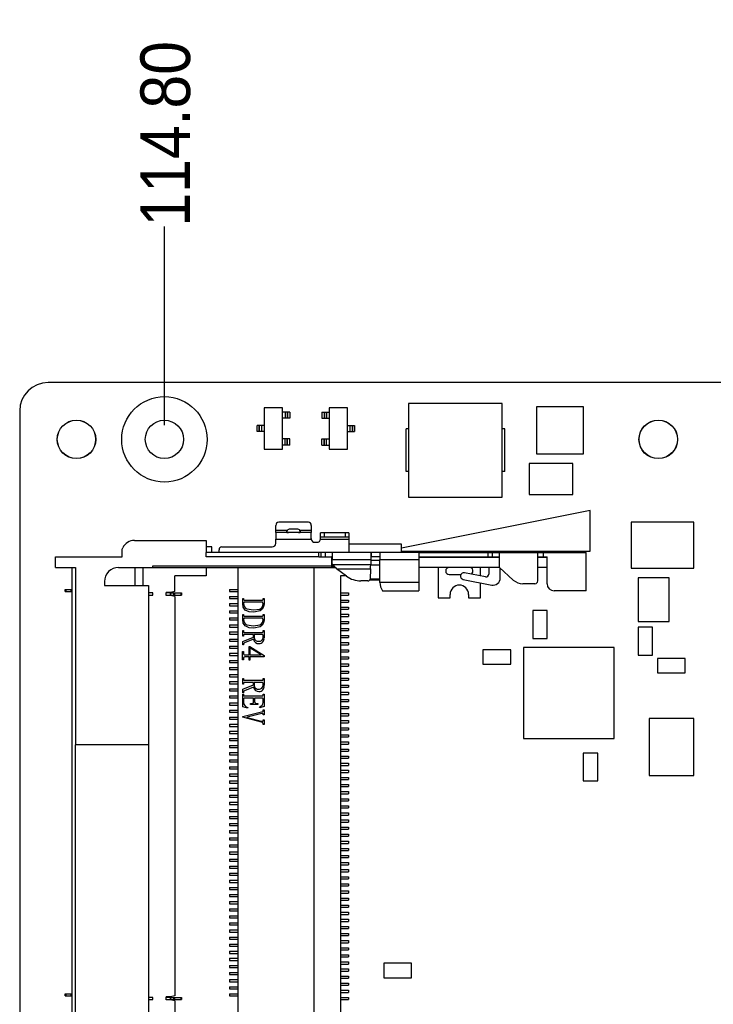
# Model space of a CAD drawing. Extents: x 25 to 408, y 76 to 219.
# Tile 2 of 21: x 25 to 74, y 150 to 219. Entities that reach past the tile are written whole.
import ezdxf

# ---------------------------------------------------------------- set-up
doc = ezdxf.new("R2010")
doc.units = 0
doc.layers.add('尺寸線', color=2, linetype='CONTINUOUS')
doc.layers.add('粗實線', color=7, linetype='CONTINUOUS')
doc.styles.add('SLDTEXTSTYLE0', font='GOTHIC.TTF', dxfattribs={"width": 0.913})
doc.dimstyles.new('SLDDIMSTYLE2', dxfattribs={"dimtxt": 3.5, "dimasz": 3.556, "dimexe": 0, "dimexo": 0.0625, "dimgap": 0.875, "dimtad": 0, "dimtih": 1, "dimtoh": 1, "dimrnd": 1e-09, "dimzin": 4, "dimtxsty": 'SLDTEXTSTYLE0', "dimblk1": 'NONE', "dimblk2": 'NONE', "dimsah": 1, "dimcen": 0.09, "dimazin": 3, "dimtfac": 1, "dimtofl": 0, "dimtmove": 0, "dimatfit": 3, "dimtolj": 1, "dimtzin": 12})

# ---------------------------------------------------------------- blocks, each defined once
blk = doc.blocks.new('_D_3')
at = {"layer": '尺寸線'}
blk.add_line((34.933, 190.426), (34.933, 204.426), dxfattribs=at)
at = {"layer": '尺寸線', "insert": (33.24, 204.426), "char_height": 3.5, "attachment_point": 1, "rotation": 90, "style": 'SLDTEXTSTYLE0'}
blk.add_mtext('114.80', dxfattribs=at)
blk = doc.blocks.new('_NONE')

msp = doc.modelspace()

# ---------------------------------------------------------------- linework, layer by layer
at = {"layer": '粗實線'}
for p, q in [((147.733, 193.426), (26.733, 193.426)), ((41.959, 191.638), (41.959, 188.738)), ((43.259, 191.638), (41.959, 191.638)), ((43.259, 188.738), (43.259, 191.638)), ((46.531, 191.638), (46.531, 188.738)), ((47.831, 191.638), (46.531, 191.638)), ((47.831, 188.738), (47.831, 191.638)), ((58.736, 191.964), (52.136, 191.964)), ((52.136, 191.964), (52.136, 185.364)), ((58.736, 185.364), (58.736, 191.964)), ((61.152, 191.711), (61.152, 188.411)), ((64.452, 191.711), (61.152, 191.711)), ((64.452, 188.411), (64.452, 191.711)), ((24.733, 191.426), (24.733, 100.426)), ((43.429, 191.353), (43.259, 191.353)), ((43.429, 190.923), (43.259, 190.923)), ((43.429, 191.353), (43.429, 190.923)), ((43.579, 191.353), (43.429, 191.353)), ((43.579, 190.923), (43.429, 190.923)), ((43.579, 191.353), (43.579, 190.923)), ((43.609, 191.353), (43.579, 191.353)), ((43.609, 190.923), (43.579, 190.923)), ((43.609, 191.353), (43.609, 190.923)), ((43.759, 191.353), (43.609, 191.353)), ((43.759, 190.923), (43.609, 190.923)), ((43.759, 191.353), (43.759, 190.923)), ((46.031, 191.353), (46.031, 190.923)), ((46.031, 191.353), (46.181, 191.353)), ((46.031, 190.923), (46.181, 190.923)), ((46.181, 191.353), (46.181, 190.923)), ((46.181, 191.353), (46.211, 191.353)), ((46.181, 190.923), (46.211, 190.923)), ((46.211, 191.353), (46.211, 190.923)), ((46.211, 191.353), (46.361, 191.353)), ((46.211, 190.923), (46.361, 190.923)), ((46.361, 191.353), (46.361, 190.923)), ((46.361, 191.353), (46.531, 191.353)), ((46.361, 190.923), (46.531, 190.923)), ((41.459, 189.973), (41.459, 190.403)), ((41.609, 190.403), (41.459, 190.403)), ((41.609, 189.973), (41.609, 190.403)), ((41.639, 190.403), (41.609, 190.403)), ((41.639, 189.973), (41.639, 190.403)), ((41.789, 190.403), (41.639, 190.403)), ((41.789, 189.973), (41.789, 190.403)), ((41.959, 190.403), (41.789, 190.403)), ((47.831, 190.403), (48.001, 190.403)), ((48.001, 190.403), (48.001, 189.973)), ((48.001, 190.403), (48.151, 190.403)), ((48.151, 190.403), (48.151, 189.973)), ((48.151, 190.403), (48.181, 190.403)), ((48.181, 190.403), (48.181, 189.973)), ((48.181, 190.403), (48.331, 190.403)), ((48.331, 190.403), (48.331, 189.973)), ((51.961, 187.164), (51.961, 190.164)), ((52.136, 190.164), (51.961, 190.164)), ((58.911, 190.164), (58.736, 190.164)), ((58.911, 187.164), (58.911, 190.164)), ((41.609, 189.973), (41.459, 189.973)), ((41.639, 189.973), (41.609, 189.973)), ((41.789, 189.973), (41.639, 189.973)), ((41.959, 189.973), (41.789, 189.973)), ((43.429, 189.453), (43.259, 189.453)), ((43.429, 189.023), (43.429, 189.453)), ((43.579, 189.453), (43.429, 189.453)), ((43.579, 189.023), (43.579, 189.453)), ((43.609, 189.453), (43.579, 189.453)), ((43.609, 189.023), (43.609, 189.453)), ((43.759, 189.453), (43.609, 189.453)), ((43.759, 189.023), (43.759, 189.453)), ((46.031, 189.023), (46.031, 189.453)), ((46.031, 189.453), (46.181, 189.453)), ((46.181, 189.023), (46.181, 189.453)), ((46.181, 189.453), (46.211, 189.453)), ((46.211, 189.023), (46.211, 189.453)), ((46.211, 189.453), (46.361, 189.453)), ((46.361, 189.023), (46.361, 189.453)), ((46.361, 189.453), (46.531, 189.453)), ((47.831, 189.973), (48.001, 189.973)), ((48.001, 189.973), (48.151, 189.973)), ((48.151, 189.973), (48.181, 189.973)), ((48.181, 189.973), (48.331, 189.973)), ((43.429, 189.023), (43.259, 189.023)), ((43.579, 189.023), (43.429, 189.023)), ((43.609, 189.023), (43.579, 189.023)), ((43.759, 189.023), (43.609, 189.023)), ((46.031, 189.023), (46.181, 189.023)), ((46.181, 189.023), (46.211, 189.023)), ((46.211, 189.023), (46.361, 189.023)), ((46.361, 189.023), (46.531, 189.023)), ((41.959, 188.738), (43.259, 188.738)), ((46.531, 188.738), (47.831, 188.738)), ((61.152, 188.411), (64.452, 188.411)), ((63.704, 187.724), (60.63, 187.724)), ((60.63, 187.724), (60.63, 185.54)), ((63.704, 185.54), (63.704, 187.724)), ((52.136, 187.164), (51.961, 187.164)), ((58.911, 187.164), (58.736, 187.164)), ((52.136, 185.364), (58.736, 185.364)), ((60.63, 185.54), (63.704, 185.54)), ((64.944, 184.402), (51.644, 181.768)), ((64.944, 181.552), (64.944, 184.402)), ((42.78, 183.002), (42.78, 183.356)), ((45.073, 183.602), (42.986, 183.602)), ((45.28, 183.356), (45.28, 183.002)), ((67.825, 183.594), (67.825, 180.338)), ((72.25, 183.594), (67.825, 183.594)), ((72.25, 180.338), (72.25, 183.594)), ((43.577, 183.002), (42.78, 183.002)), ((42.78, 182.852), (42.78, 183.002)), ((45.28, 182.852), (42.78, 182.852)), ((42.78, 182.852), (42.78, 182.402)), ((43.53, 182.932), (43.53, 182.892)), ((44.28, 183.106), (43.78, 183.106)), ((45.28, 183.002), (44.482, 183.002)), ((44.53, 182.892), (44.53, 182.932)), ((45.28, 183.002), (45.28, 182.852)), ((45.28, 182.435), (45.28, 182.852)), ((45.93, 182.551), (45.93, 182.851)), ((46.18, 182.851), (45.93, 182.851)), ((45.93, 182.551), (46.18, 182.551)), ((45.93, 182.413), (45.93, 182.551)), ((46.18, 182.851), (46.18, 182.551)), ((47.68, 182.851), (46.18, 182.851)), ((46.18, 182.551), (47.68, 182.551)), ((47.68, 182.851), (47.68, 182.551)), ((47.93, 182.851), (47.68, 182.851)), ((47.68, 182.551), (47.93, 182.551)), ((47.93, 182.851), (47.93, 182.551)), ((47.93, 182.551), (47.93, 182.401)), ((32.816, 182.302), (37.88, 182.302)), ((37.88, 182.302), (37.88, 181.452)), ((38.28, 181.847), (37.88, 181.847)), ((38.28, 181.447), (38.28, 181.847)), ((38.98, 181.847), (42.53, 181.847)), ((42.78, 182.097), (42.78, 182.402)), ((42.78, 182.402), (45.28, 182.402)), ((45.53, 182.174), (45.68, 182.174)), ((45.928, 182.401), (47.93, 182.401)), ((47.93, 182.401), (47.93, 181.452)), ((51.644, 182.052), (47.93, 182.052)), ((51.644, 181.452), (51.644, 182.052)), ((27.255, 180.402), (27.255, 181.152)), ((27.255, 181.152), (31.962, 181.152)), ((31.962, 181.684), (31.991, 181.788)), ((31.962, 181.152), (31.962, 181.684)), ((37.88, 181.152), (37.88, 181.452)), ((45.812, 181.452), (37.88, 181.452)), ((45.812, 181.152), (37.88, 181.152)), ((38.78, 181.452), (38.78, 181.647)), ((45.812, 181.152), (45.812, 181.452)), ((45.977, 181.452), (45.812, 181.452)), ((45.812, 181.152), (46.705, 181.152)), ((45.977, 181.152), (45.977, 181.452)), ((46.289, 181.452), (45.977, 181.452)), ((46.289, 181.152), (46.289, 181.452)), ((46.755, 181.452), (46.289, 181.452)), ((46.705, 181.152), (46.705, 180.502)), ((46.755, 181.152), (46.705, 181.152)), ((46.755, 181.452), (46.755, 180.952)), ((49.502, 181.452), (46.755, 181.452)), ((49.502, 181.452), (49.502, 181.152)), ((49.505, 181.452), (49.502, 181.452)), ((49.502, 181.152), (49.505, 181.152)), ((49.505, 181.152), (49.505, 181.452)), ((50.11, 181.452), (49.505, 181.452)), ((49.514, 181.152), (49.505, 181.152)), ((50.095, 181.152), (49.514, 181.152)), ((50.105, 181.152), (50.095, 181.152)), ((50.11, 181.452), (50.105, 181.446)), ((50.105, 181.446), (50.105, 180.952)), ((52.855, 181.452), (50.11, 181.452)), ((51.644, 181.552), (64.944, 181.552)), ((52.855, 181.452), (52.855, 180.952)), ((52.855, 181.452), (57.744, 181.452)), ((52.855, 181.152), (57.744, 181.152)), ((52.855, 181.135), (58.544, 181.135)), ((57.744, 181.152), (57.744, 181.452)), ((57.744, 181.452), (58.048, 181.452)), ((57.744, 181.152), (58.048, 181.152)), ((57.794, 181.152), (57.794, 181.135)), ((58.048, 181.152), (58.048, 181.452)), ((58.048, 181.452), (58.544, 181.452)), ((58.048, 181.152), (58.544, 181.152)), ((58.544, 181.452), (61.244, 181.452)), ((58.544, 180.402), (58.544, 181.452)), ((61.244, 179.452), (61.244, 181.452)), ((61.244, 181.452), (61.644, 181.452)), ((61.244, 181.152), (61.644, 181.152)), ((61.244, 181.135), (61.894, 181.135)), ((61.644, 181.452), (64.644, 181.452)), ((61.644, 181.152), (61.644, 181.452)), ((61.644, 181.152), (61.894, 181.152)), ((61.894, 179.252), (61.894, 181.152)), ((64.644, 178.752), (64.644, 181.452)), ((46.705, 180.502), (34.097, 180.502)), ((34.097, 180.502), (34.097, 180.402)), ((46.705, 180.902), (46.755, 180.902)), ((46.834, 180.572), (46.705, 180.572)), ((46.705, 180.502), (46.705, 180.402)), ((46.705, 180.483), (46.903, 180.483)), ((46.755, 180.649), (46.755, 180.952)), ((46.755, 180.952), (49.481, 180.952)), ((46.822, 180.587), (46.755, 180.649)), ((49.466, 180.587), (46.822, 180.587)), ((49.481, 180.952), (49.466, 180.587)), ((50.105, 180.572), (49.466, 180.572)), ((49.479, 180.902), (50.105, 180.902)), ((50.105, 179.349), (50.105, 180.952)), ((50.105, 180.952), (52.855, 180.952)), ((52.855, 180.952), (52.855, 179.349)), ((27.255, 180.402), (28.655, 180.402)), ((28.405, 180.402), (28.405, 110.402)), ((28.655, 180.402), (28.655, 167.902)), ((31.705, 180.402), (34.097, 180.402)), ((32.855, 180.402), (32.855, 179.122)), ((33.425, 179.122), (33.425, 180.402)), ((34.097, 180.402), (46.705, 180.402)), ((35.655, 178.702), (35.655, 179.802)), ((37.88, 179.802), (35.655, 179.802)), ((37.88, 180.402), (37.88, 179.802)), ((38.944, 180.402), (40.094, 180.402)), ((38.944, 180.402), (38.944, 180.402)), ((40.094, 180.402), (40.094, 110.402)), ((45.494, 180.402), (46.968, 180.402)), ((45.494, 148.922), (45.494, 180.402)), ((46.705, 180.402), (46.968, 180.402)), ((47.064, 180.293), (49.457, 180.293)), ((47.762, 179.778), (47.064, 180.293)), ((47.73, 179.802), (47.344, 179.802)), ((47.344, 179.802), (47.344, 148.922)), ((49.457, 180.293), (49.422, 179.578)), ((58.544, 180.402), (52.855, 180.402)), ((54.214, 180.402), (54.214, 178.252)), ((55.001, 179.902), (55.825, 179.902)), ((57.555, 179.741), (56.086, 180.027)), ((57.214, 179.807), (57.214, 180.402)), ((57.794, 180.402), (57.794, 179.937)), ((59.519, 179.513), (58.544, 180.402)), ((58.594, 179.652), (58.594, 180.356)), ((61.894, 180.402), (61.244, 180.402)), ((67.825, 180.338), (72.25, 180.338)), ((30.705, 179.402), (30.705, 179.122)), ((30.705, 179.122), (33.805, 179.122)), ((33.805, 179.122), (33.805, 167.902)), ((49.273, 179.461), (48.773, 179.461)), ((49.403, 179.522), (50.105, 179.522)), ((49.424, 179.603), (50.105, 179.603)), ((52.855, 179.349), (50.105, 179.349)), ((52.855, 179.349), (52.855, 178.749)), ((55.994, 179.551), (57.998, 179.161)), ((57.214, 178.252), (57.214, 179.314)), ((61.044, 179.252), (60.192, 179.252)), ((68.314, 179.66), (68.314, 176.586)), ((70.498, 179.66), (68.314, 179.66)), ((70.498, 176.586), (70.498, 179.66)), ((27.93, 178.702), (27.93, 178.852)), ((27.93, 178.852), (27.98, 178.852)), ((27.93, 178.702), (27.98, 178.702)), ((27.98, 178.852), (27.98, 178.702)), ((27.98, 178.852), (28.346, 178.852)), ((27.98, 178.702), (28.346, 178.702)), ((28.346, 178.852), (28.346, 178.702)), ((28.346, 178.852), (28.405, 178.852)), ((28.346, 178.702), (28.405, 178.702)), ((34.106, 178.602), (33.805, 178.602)), ((33.805, 178.452), (34.106, 178.452)), ((34.106, 178.452), (34.106, 178.602)), ((35.355, 178.627), (35.045, 178.627)), ((35.045, 178.427), (35.045, 178.627)), ((35.355, 178.602), (35.045, 178.602)), ((35.045, 178.452), (35.355, 178.452)), ((35.355, 178.427), (35.045, 178.427)), ((35.655, 178.702), (35.355, 178.627)), ((35.355, 178.452), (35.355, 178.602)), ((35.355, 178.602), (35.365, 178.602)), ((35.355, 178.452), (35.365, 178.452)), ((35.655, 178.352), (35.355, 178.427)), ((35.365, 178.602), (35.365, 178.452)), ((35.365, 178.602), (35.598, 178.602)), ((35.365, 178.452), (35.598, 178.452)), ((35.598, 178.452), (35.598, 178.602)), ((35.598, 178.602), (35.637, 178.602)), ((35.598, 178.452), (35.637, 178.452)), ((35.637, 178.602), (35.637, 178.452)), ((35.637, 178.602), (36.08, 178.602)), ((35.637, 178.452), (36.08, 178.452)), ((35.655, 178.352), (35.655, 150.202)), ((36.08, 178.602), (36.08, 178.452)), ((36.08, 178.602), (36.13, 178.602)), ((36.08, 178.452), (36.13, 178.452)), ((36.13, 178.602), (36.13, 178.452)), ((39.514, 178.852), (39.514, 178.702)), ((39.514, 178.852), (40.094, 178.852)), ((39.514, 178.702), (40.094, 178.702)), ((39.514, 178.352), (39.514, 178.202)), ((39.514, 178.352), (40.094, 178.352)), ((47.344, 178.602), (47.914, 178.602)), ((47.344, 178.452), (47.914, 178.452)), ((47.914, 178.602), (47.914, 178.452)), ((50.305, 178.749), (52.855, 178.749)), ((55.064, 178.252), (55.064, 178.505)), ((56.364, 178.505), (56.364, 178.252)), ((64.644, 178.752), (62.394, 178.752)), ((39.514, 178.202), (40.094, 178.202)), ((39.514, 177.852), (39.514, 177.702)), ((39.514, 177.852), (40.094, 177.852)), ((39.514, 177.702), (40.094, 177.702)), ((40.449, 178.216), (40.511, 178.216)), ((40.449, 177.847), (40.449, 178.216)), ((40.511, 178.216), (40.511, 178.162)), ((40.58, 178.091), (41.817, 178.091)), ((41.817, 177.946), (40.58, 177.946)), ((41.886, 178.216), (41.949, 178.216)), ((41.886, 178.166), (41.886, 178.216)), ((41.949, 178.216), (41.949, 177.827)), ((47.344, 178.102), (47.914, 178.102)), ((47.344, 177.952), (47.914, 177.952)), ((47.914, 178.102), (47.914, 177.952)), ((54.214, 178.252), (55.064, 178.252)), ((56.364, 178.252), (57.214, 178.252)), ((39.514, 177.352), (39.514, 177.202)), ((39.514, 177.352), (40.094, 177.352)), ((39.514, 177.202), (40.094, 177.202)), ((40.449, 177.091), (40.511, 177.091)), ((40.449, 176.722), (40.449, 177.091)), ((40.511, 177.091), (40.511, 177.037)), ((40.58, 176.966), (41.817, 176.966)), ((41.886, 177.091), (41.949, 177.091)), ((41.886, 177.041), (41.886, 177.091)), ((41.949, 177.091), (41.949, 176.702)), ((47.344, 177.602), (47.914, 177.602)), ((47.344, 177.452), (47.914, 177.452)), ((47.344, 177.102), (47.914, 177.102)), ((47.344, 176.952), (47.914, 176.952)), ((47.914, 177.602), (47.914, 177.452)), ((47.914, 177.102), (47.914, 176.952)), ((60.894, 177.356), (60.894, 175.4)), ((61.91, 177.356), (60.894, 177.356)), ((61.91, 175.4), (61.91, 177.356)), ((39.514, 176.852), (39.514, 176.702)), ((39.514, 176.852), (40.094, 176.852)), ((39.514, 176.702), (40.094, 176.702)), ((39.514, 176.352), (39.514, 176.202)), ((39.514, 176.352), (40.094, 176.352)), ((41.817, 176.821), (40.58, 176.821)), ((47.344, 176.602), (47.914, 176.602)), ((47.344, 176.452), (47.914, 176.452)), ((47.914, 176.602), (47.914, 176.452)), ((68.314, 176.586), (70.498, 176.586)), ((39.514, 176.202), (40.094, 176.202)), ((39.514, 175.852), (39.514, 175.702)), ((39.514, 175.852), (40.094, 175.852)), ((39.514, 175.702), (40.094, 175.702)), ((40.449, 175.946), (40.511, 175.946)), ((40.449, 175.55), (40.449, 175.946)), ((40.511, 175.946), (40.511, 175.896)), ((40.511, 175.6), (40.511, 175.55)), ((40.58, 175.821), (41.817, 175.821)), ((41.199, 175.675), (40.58, 175.675)), ((41.199, 175.493), (41.199, 175.675)), ((41.261, 175.675), (41.261, 175.49)), ((41.818, 175.675), (41.261, 175.675)), ((41.886, 175.946), (41.949, 175.946)), ((41.886, 175.896), (41.886, 175.946)), ((41.886, 175.507), (41.886, 175.599)), ((41.949, 175.946), (41.949, 175.448)), ((47.344, 176.102), (47.914, 176.102)), ((47.344, 175.952), (47.914, 175.952)), ((47.344, 175.602), (47.914, 175.602)), ((47.914, 176.102), (47.914, 175.952)), ((47.914, 175.602), (47.914, 175.452)), ((69.33, 176.18), (68.314, 176.18)), ((68.314, 176.18), (68.314, 174.224)), ((69.33, 174.224), (69.33, 176.18)), ((39.514, 175.352), (39.514, 175.202)), ((39.514, 175.352), (40.094, 175.352)), ((39.514, 175.202), (40.094, 175.202)), ((40.511, 175.55), (40.449, 175.55)), ((40.449, 175.186), (41.199, 175.493)), ((40.449, 174.946), (40.449, 175.186)), ((40.511, 174.946), (40.449, 174.946)), ((40.511, 174.998), (40.511, 174.946)), ((41.209, 175.345), (40.571, 175.085)), ((47.344, 175.452), (47.914, 175.452)), ((47.344, 175.102), (47.914, 175.102)), ((47.344, 174.952), (47.914, 174.952)), ((47.914, 175.102), (47.914, 174.952)), ((60.894, 175.4), (61.91, 175.4)), ((39.514, 174.852), (39.514, 174.702)), ((39.514, 174.852), (40.094, 174.852)), ((39.514, 174.702), (40.094, 174.702)), ((39.514, 174.352), (39.514, 174.202)), ((39.514, 174.352), (40.094, 174.352)), ((39.514, 174.202), (40.094, 174.202)), ((40.442, 174.465), (40.495, 174.465)), ((40.442, 173.884), (40.442, 174.465)), ((40.495, 174.465), (40.495, 174.368)), ((40.609, 174.236), (40.899, 174.236)), ((40.899, 174.825), (40.943, 174.825)), ((40.899, 174.236), (40.899, 174.825)), ((40.943, 174.825), (41.963, 174.183)), ((40.952, 174.746), (40.952, 174.236)), ((41.743, 174.245), (40.952, 174.746)), ((40.952, 174.236), (41.743, 174.236)), ((41.743, 174.236), (41.743, 174.245)), ((41.963, 174.183), (41.963, 174.095)), ((47.344, 174.602), (47.914, 174.602)), ((47.344, 174.452), (47.914, 174.452)), ((47.914, 174.602), (47.914, 174.452)), ((59.335, 174.592), (57.379, 174.592)), ((57.379, 174.592), (57.379, 173.576)), ((59.335, 173.576), (59.335, 174.592)), ((60.235, 174.75), (60.235, 168.353)), ((66.632, 174.75), (60.235, 174.75)), ((66.632, 168.353), (66.632, 174.75)), ((68.314, 174.224), (69.33, 174.224)), ((39.514, 173.852), (39.514, 173.702)), ((39.514, 173.852), (40.094, 173.852)), ((39.514, 173.702), (40.094, 173.702)), ((40.495, 173.884), (40.442, 173.884)), ((40.495, 173.964), (40.495, 173.884)), ((40.899, 174.095), (40.609, 174.095)), ((40.899, 173.858), (40.899, 174.095)), ((40.952, 173.858), (40.899, 173.858)), ((40.952, 174.095), (40.952, 173.858)), ((41.963, 174.095), (40.952, 174.095)), ((47.344, 174.102), (47.914, 174.102)), ((47.344, 173.952), (47.914, 173.952)), ((47.344, 173.602), (47.914, 173.602)), ((47.914, 174.102), (47.914, 173.952)), ((47.914, 173.602), (47.914, 173.452)), ((57.379, 173.576), (59.335, 173.576)), ((71.628, 173.983), (69.673, 173.983)), ((69.673, 173.983), (69.673, 172.967)), ((71.628, 172.967), (71.628, 173.983)), ((39.514, 173.352), (39.514, 173.202)), ((39.514, 173.352), (40.094, 173.352)), ((39.514, 173.202), (40.094, 173.202)), ((39.514, 172.852), (39.514, 172.702)), ((39.514, 172.852), (40.094, 172.852)), ((47.344, 173.452), (47.914, 173.452)), ((47.344, 173.102), (47.914, 173.102)), ((47.344, 172.952), (47.914, 172.952)), ((47.914, 173.102), (47.914, 172.952)), ((69.673, 172.967), (71.628, 172.967)), ((39.514, 172.702), (40.094, 172.702)), ((39.514, 172.352), (39.514, 172.202)), ((39.514, 172.352), (40.094, 172.352)), ((39.514, 172.202), (40.094, 172.202)), ((40.449, 172.571), (40.511, 172.571)), ((40.449, 172.175), (40.449, 172.571)), ((40.511, 172.175), (40.449, 172.175)), ((40.449, 171.811), (41.199, 172.118)), ((40.511, 172.571), (40.511, 172.521)), ((40.511, 172.225), (40.511, 172.175)), ((40.58, 172.446), (41.817, 172.446)), ((41.199, 172.3), (40.58, 172.3)), ((41.199, 172.118), (41.199, 172.3)), ((41.261, 172.3), (41.261, 172.115)), ((41.818, 172.3), (41.261, 172.3)), ((41.886, 172.571), (41.949, 172.571)), ((41.886, 172.521), (41.886, 172.571)), ((41.886, 172.132), (41.886, 172.224)), ((41.949, 172.571), (41.949, 172.073)), ((47.344, 172.602), (47.914, 172.602)), ((47.344, 172.452), (47.914, 172.452)), ((47.344, 172.102), (47.914, 172.102)), ((47.914, 172.602), (47.914, 172.452)), ((47.914, 172.102), (47.914, 171.952)), ((39.514, 171.852), (39.514, 171.702)), ((39.514, 171.852), (40.094, 171.852)), ((39.514, 171.702), (40.094, 171.702)), ((40.449, 171.571), (40.449, 171.811)), ((40.511, 171.571), (40.449, 171.571)), ((40.449, 171.466), (40.511, 171.466)), ((40.449, 170.583), (40.449, 171.466)), ((40.511, 171.623), (40.511, 171.571)), ((40.511, 171.466), (40.511, 171.416)), ((41.209, 171.97), (40.571, 171.71)), ((41.886, 171.466), (41.949, 171.466)), ((41.886, 171.422), (41.886, 171.466)), ((41.949, 171.466), (41.949, 170.605)), ((47.344, 171.952), (47.914, 171.952)), ((47.344, 171.602), (47.914, 171.602)), ((47.344, 171.452), (47.914, 171.452)), ((47.914, 171.602), (47.914, 171.452)), ((39.514, 171.352), (39.514, 171.202)), ((39.514, 171.352), (40.094, 171.352)), ((39.514, 171.202), (40.094, 171.202)), ((39.514, 170.852), (39.514, 170.702)), ((39.514, 170.852), (40.094, 170.852)), ((40.511, 171.118), (40.511, 170.893)), ((41.219, 171.196), (40.579, 171.196)), ((40.58, 171.341), (41.817, 171.341)), ((40.99, 170.8), (41.024, 170.8)), ((40.99, 170.737), (40.99, 170.8)), ((41.511, 170.737), (40.99, 170.737)), ((41.219, 170.956), (41.219, 171.196)), ((41.282, 171.196), (41.282, 170.956)), ((41.817, 171.196), (41.282, 171.196)), ((41.458, 170.8), (41.511, 170.8)), ((41.511, 170.8), (41.511, 170.737)), ((41.886, 170.874), (41.886, 171.117)), ((47.344, 171.102), (47.914, 171.102)), ((47.344, 170.952), (47.914, 170.952)), ((47.914, 171.102), (47.914, 170.952)), ((39.514, 170.702), (40.094, 170.702)), ((39.514, 170.352), (39.514, 170.202)), ((39.514, 170.352), (40.094, 170.352)), ((39.514, 170.202), (40.094, 170.202)), ((40.785, 170.487), (40.449, 170.583)), ((40.449, 169.904), (41.764, 170.223)), ((41.79, 170.101), (40.757, 169.85)), ((40.803, 170.531), (40.785, 170.487)), ((41.653, 170.508), (41.636, 170.552)), ((41.949, 170.605), (41.653, 170.508)), ((41.886, 170.362), (41.949, 170.362)), ((41.886, 170.319), (41.886, 170.362)), ((41.886, 170.004), (41.886, 170.039)), ((41.949, 170.362), (41.949, 170.004)), ((47.344, 170.602), (47.914, 170.602)), ((47.344, 170.452), (47.914, 170.452)), ((47.344, 170.102), (47.914, 170.102)), ((47.914, 170.602), (47.914, 170.452)), ((47.914, 170.102), (47.914, 169.952)), ((39.514, 169.852), (39.514, 169.702)), ((39.514, 169.852), (40.094, 169.852)), ((39.514, 169.702), (40.094, 169.702)), ((39.514, 169.352), (39.514, 169.202)), ((39.514, 169.352), (40.094, 169.352)), ((40.449, 169.841), (40.449, 169.904)), ((41.764, 169.49), (40.449, 169.841)), ((40.757, 169.85), (40.757, 169.832)), ((40.757, 169.832), (41.764, 169.555)), ((41.949, 170.004), (41.886, 170.004)), ((41.886, 169.652), (41.949, 169.652)), ((41.886, 169.625), (41.886, 169.652)), ((41.886, 169.341), (41.886, 169.376)), ((41.949, 169.341), (41.886, 169.341)), ((41.949, 169.652), (41.949, 169.341)), ((47.344, 169.952), (47.914, 169.952)), ((47.344, 169.602), (47.914, 169.602)), ((47.344, 169.452), (47.914, 169.452)), ((47.914, 169.602), (47.914, 169.452)), ((72.248, 169.744), (69.098, 169.744)), ((69.098, 169.744), (69.098, 165.74)), ((72.248, 165.74), (72.248, 169.744)), ((39.514, 169.202), (40.094, 169.202)), ((39.514, 168.852), (39.514, 168.702)), ((39.514, 168.852), (40.094, 168.852)), ((39.514, 168.702), (40.094, 168.702)), ((47.344, 169.102), (47.914, 169.102)), ((47.344, 168.952), (47.914, 168.952)), ((47.914, 169.102), (47.914, 168.952)), ((39.514, 168.352), (39.514, 168.202)), ((39.514, 168.352), (40.094, 168.352)), ((39.514, 168.202), (40.094, 168.202)), ((47.344, 168.602), (47.914, 168.602)), ((47.344, 168.452), (47.914, 168.452)), ((47.344, 168.102), (47.914, 168.102)), ((47.344, 167.952), (47.914, 167.952)), ((47.914, 168.602), (47.914, 168.452)), ((47.914, 168.102), (47.914, 167.952)), ((60.235, 168.353), (66.632, 168.353)), ((28.635, 167.902), (28.635, 122.902)), ((28.635, 167.902), (28.655, 167.902)), ((33.805, 167.902), (28.655, 167.902)), ((33.805, 167.902), (33.805, 122.902)), ((39.514, 167.852), (39.514, 167.702)), ((39.514, 167.852), (40.094, 167.852)), ((39.514, 167.702), (40.094, 167.702)), ((39.514, 167.352), (39.514, 167.202)), ((39.514, 167.352), (40.094, 167.352)), ((47.344, 167.602), (47.914, 167.602)), ((47.344, 167.452), (47.914, 167.452)), ((47.914, 167.602), (47.914, 167.452)), ((64.45, 167.323), (64.45, 165.367)), ((65.466, 167.323), (64.45, 167.323)), ((65.466, 165.367), (65.466, 167.323)), ((39.514, 167.202), (40.094, 167.202)), ((39.514, 166.852), (39.514, 166.702)), ((39.514, 166.852), (40.094, 166.852)), ((39.514, 166.702), (40.094, 166.702)), ((47.344, 167.102), (47.914, 167.102)), ((47.344, 166.952), (47.914, 166.952)), ((47.344, 166.602), (47.914, 166.602)), ((47.914, 167.102), (47.914, 166.952)), ((47.914, 166.602), (47.914, 166.452)), ((39.514, 166.352), (39.514, 166.202)), ((39.514, 166.352), (40.094, 166.352)), ((39.514, 166.202), (40.094, 166.202)), ((39.514, 165.852), (39.514, 165.702)), ((39.514, 165.852), (40.094, 165.852)), ((47.344, 166.452), (47.914, 166.452)), ((47.344, 166.102), (47.914, 166.102)), ((47.344, 165.952), (47.914, 165.952)), ((47.914, 166.102), (47.914, 165.952)), ((39.514, 165.702), (40.094, 165.702)), ((39.514, 165.352), (39.514, 165.202)), ((39.514, 165.352), (40.094, 165.352)), ((39.514, 165.202), (40.094, 165.202)), ((47.344, 165.602), (47.914, 165.602)), ((47.344, 165.452), (47.914, 165.452)), ((47.914, 165.602), (47.914, 165.452)), ((64.45, 165.367), (65.466, 165.367)), ((69.098, 165.74), (72.248, 165.74)), ((39.514, 164.852), (39.514, 164.702)), ((39.514, 164.852), (40.094, 164.852)), ((39.514, 164.702), (40.094, 164.702)), ((47.344, 165.102), (47.914, 165.102)), ((47.344, 164.952), (47.914, 164.952)), ((47.344, 164.602), (47.914, 164.602)), ((47.914, 165.102), (47.914, 164.952)), ((47.914, 164.602), (47.914, 164.452)), ((39.514, 164.352), (39.514, 164.202)), ((39.514, 164.352), (40.094, 164.352)), ((39.514, 164.202), (40.094, 164.202)), ((39.514, 163.852), (39.514, 163.702)), ((39.514, 163.852), (40.094, 163.852)), ((47.344, 164.452), (47.914, 164.452)), ((47.344, 164.102), (47.914, 164.102)), ((47.344, 163.952), (47.914, 163.952)), ((47.914, 164.102), (47.914, 163.952)), ((39.514, 163.702), (40.094, 163.702)), ((39.514, 163.352), (39.514, 163.202)), ((39.514, 163.352), (40.094, 163.352)), ((39.514, 163.202), (40.094, 163.202)), ((47.344, 163.602), (47.914, 163.602)), ((47.344, 163.452), (47.914, 163.452)), ((47.344, 163.102), (47.914, 163.102)), ((47.914, 163.602), (47.914, 163.452)), ((47.914, 163.102), (47.914, 162.952)), ((39.514, 162.852), (39.514, 162.702)), ((39.514, 162.852), (40.094, 162.852)), ((39.514, 162.702), (40.094, 162.702)), ((47.344, 162.952), (47.914, 162.952)), ((47.344, 162.602), (47.914, 162.602)), ((47.344, 162.452), (47.914, 162.452)), ((47.914, 162.602), (47.914, 162.452)), ((39.514, 162.352), (39.514, 162.202)), ((39.514, 162.352), (40.094, 162.352)), ((39.514, 162.202), (40.094, 162.202)), ((39.514, 161.852), (39.514, 161.702)), ((39.514, 161.852), (40.094, 161.852)), ((39.514, 161.702), (40.094, 161.702)), ((47.344, 162.102), (47.914, 162.102)), ((47.344, 161.952), (47.914, 161.952)), ((47.914, 162.102), (47.914, 161.952)), ((39.514, 161.352), (39.514, 161.202)), ((39.514, 161.352), (40.094, 161.352)), ((39.514, 161.202), (40.094, 161.202)), ((47.344, 161.602), (47.914, 161.602)), ((47.344, 161.452), (47.914, 161.452)), ((47.344, 161.102), (47.914, 161.102)), ((47.914, 161.602), (47.914, 161.452)), ((47.914, 161.102), (47.914, 160.952)), ((39.514, 160.852), (39.514, 160.702)), ((39.514, 160.852), (40.094, 160.852)), ((39.514, 160.702), (40.094, 160.702)), ((39.514, 160.352), (39.514, 160.202)), ((39.514, 160.352), (40.094, 160.352)), ((47.344, 160.952), (47.914, 160.952)), ((47.344, 160.602), (47.914, 160.602)), ((47.344, 160.452), (47.914, 160.452)), ((47.914, 160.602), (47.914, 160.452)), ((39.514, 160.202), (40.094, 160.202)), ((39.514, 159.852), (39.514, 159.702)), ((39.514, 159.852), (40.094, 159.852)), ((39.514, 159.702), (40.094, 159.702)), ((47.344, 160.102), (47.914, 160.102)), ((47.344, 159.952), (47.914, 159.952)), ((47.344, 159.602), (47.914, 159.602)), ((47.914, 160.102), (47.914, 159.952)), ((47.914, 159.602), (47.914, 159.452)), ((39.514, 159.352), (39.514, 159.202)), ((39.514, 159.352), (40.094, 159.352)), ((39.514, 159.202), (40.094, 159.202)), ((47.344, 159.452), (47.914, 159.452)), ((47.344, 159.102), (47.914, 159.102)), ((47.344, 158.952), (47.914, 158.952)), ((47.914, 159.102), (47.914, 158.952)), ((39.514, 158.852), (39.514, 158.702)), ((39.514, 158.852), (40.094, 158.852)), ((39.514, 158.702), (40.094, 158.702)), ((39.514, 158.352), (39.514, 158.202)), ((39.514, 158.352), (40.094, 158.352)), ((47.344, 158.602), (47.914, 158.602)), ((47.344, 158.452), (47.914, 158.452)), ((47.914, 158.602), (47.914, 158.452)), ((39.514, 158.202), (40.094, 158.202)), ((39.514, 157.852), (39.514, 157.702)), ((39.514, 157.852), (40.094, 157.852)), ((39.514, 157.702), (40.094, 157.702)), ((47.344, 158.102), (47.914, 158.102)), ((47.344, 157.952), (47.914, 157.952)), ((47.344, 157.602), (47.914, 157.602)), ((47.914, 158.102), (47.914, 157.952)), ((47.914, 157.602), (47.914, 157.452)), ((39.514, 157.352), (39.514, 157.202)), ((39.514, 157.352), (40.094, 157.352)), ((39.514, 157.202), (40.094, 157.202)), ((39.514, 156.852), (39.514, 156.702)), ((39.514, 156.852), (40.094, 156.852)), ((47.344, 157.452), (47.914, 157.452)), ((47.344, 157.102), (47.914, 157.102)), ((47.344, 156.952), (47.914, 156.952)), ((47.914, 157.102), (47.914, 156.952)), ((39.514, 156.702), (40.094, 156.702)), ((39.514, 156.352), (39.514, 156.202)), ((39.514, 156.352), (40.094, 156.352)), ((39.514, 156.202), (40.094, 156.202)), ((47.344, 156.602), (47.914, 156.602)), ((47.344, 156.452), (47.914, 156.452)), ((47.914, 156.602), (47.914, 156.452)), ((39.514, 155.852), (39.514, 155.702)), ((39.514, 155.852), (40.094, 155.852)), ((39.514, 155.702), (40.094, 155.702)), ((47.344, 156.102), (47.914, 156.102)), ((47.344, 155.952), (47.914, 155.952)), ((47.344, 155.602), (47.914, 155.602)), ((47.344, 155.452), (47.914, 155.452)), ((47.914, 156.102), (47.914, 155.952)), ((47.914, 155.602), (47.914, 155.452)), ((39.514, 155.352), (39.514, 155.202)), ((39.514, 155.352), (40.094, 155.352)), ((39.514, 155.202), (40.094, 155.202)), ((39.514, 154.852), (39.514, 154.702)), ((39.514, 154.852), (40.094, 154.852)), ((47.344, 155.102), (47.914, 155.102)), ((47.344, 154.952), (47.914, 154.952)), ((47.914, 155.102), (47.914, 154.952)), ((39.514, 154.702), (40.094, 154.702)), ((39.514, 154.352), (39.514, 154.202)), ((39.514, 154.352), (40.094, 154.352)), ((39.514, 154.202), (40.094, 154.202)), ((47.344, 154.602), (47.914, 154.602)), ((47.344, 154.452), (47.914, 154.452)), ((47.344, 154.102), (47.914, 154.102)), ((47.914, 154.602), (47.914, 154.452)), ((47.914, 154.102), (47.914, 153.952)), ((39.514, 153.852), (39.514, 153.702)), ((39.514, 153.852), (40.094, 153.852)), ((39.514, 153.702), (40.094, 153.702)), ((47.344, 153.952), (47.914, 153.952)), ((47.344, 153.602), (47.914, 153.602)), ((47.344, 153.452), (47.914, 153.452)), ((47.914, 153.602), (47.914, 153.452)), ((39.514, 153.352), (39.514, 153.202)), ((39.514, 153.352), (40.094, 153.352)), ((39.514, 153.202), (40.094, 153.202)), ((39.514, 152.852), (39.514, 152.702)), ((39.514, 152.852), (40.094, 152.852)), ((39.514, 152.702), (40.094, 152.702)), ((47.344, 153.102), (47.914, 153.102)), ((47.344, 152.952), (47.914, 152.952)), ((47.914, 153.102), (47.914, 152.952)), ((39.514, 152.352), (39.514, 152.202)), ((39.514, 152.352), (40.094, 152.352)), ((39.514, 152.202), (40.094, 152.202)), ((47.344, 152.602), (47.914, 152.602)), ((47.344, 152.452), (47.914, 152.452)), ((47.344, 152.102), (47.914, 152.102)), ((47.914, 152.602), (47.914, 152.452)), ((47.914, 152.102), (47.914, 151.952)), ((52.347, 152.502), (50.391, 152.502)), ((50.391, 152.502), (50.391, 151.486)), ((52.347, 151.486), (52.347, 152.502)), ((39.514, 151.852), (39.514, 151.702)), ((39.514, 151.852), (40.094, 151.852)), ((39.514, 151.702), (40.094, 151.702)), ((39.514, 151.352), (39.514, 151.202)), ((39.514, 151.352), (40.094, 151.352)), ((47.344, 151.952), (47.914, 151.952)), ((47.344, 151.602), (47.914, 151.602)), ((47.344, 151.452), (47.914, 151.452)), ((47.914, 151.602), (47.914, 151.452)), ((50.391, 151.486), (52.347, 151.486)), ((39.514, 151.202), (40.094, 151.202)), ((39.514, 150.852), (39.514, 150.702)), ((39.514, 150.852), (40.094, 150.852)), ((39.514, 150.702), (40.094, 150.702)), ((47.344, 151.102), (47.914, 151.102)), ((47.344, 150.952), (47.914, 150.952)), ((47.344, 150.602), (47.914, 150.602)), ((47.914, 151.102), (47.914, 150.952)), ((47.914, 150.602), (47.914, 150.452)), ((27.93, 150.202), (27.93, 150.352)), ((27.93, 150.352), (27.98, 150.352)), ((27.93, 150.202), (27.98, 150.202)), ((27.98, 150.352), (27.98, 150.202)), ((27.98, 150.352), (28.346, 150.352)), ((27.98, 150.202), (28.346, 150.202)), ((28.346, 150.352), (28.346, 150.202)), ((28.346, 150.352), (28.405, 150.352)), ((28.346, 150.202), (28.405, 150.202)), ((34.106, 150.102), (33.805, 150.102)), ((33.805, 149.952), (34.106, 149.952)), ((34.106, 149.952), (34.106, 150.102)), ((35.355, 150.127), (35.045, 150.127)), ((35.045, 149.927), (35.045, 150.127)), ((35.355, 150.102), (35.045, 150.102)), ((35.045, 149.952), (35.355, 149.952)), ((35.355, 149.927), (35.045, 149.927)), ((35.655, 150.202), (35.355, 150.127)), ((35.355, 149.952), (35.355, 150.102)), ((35.355, 150.102), (35.365, 150.102)), ((35.355, 149.952), (35.365, 149.952)), ((35.655, 149.852), (35.355, 149.927)), ((35.365, 150.102), (35.365, 149.952)), ((35.365, 150.102), (35.598, 150.102)), ((35.365, 149.952), (35.598, 149.952)), ((35.598, 149.952), (35.598, 150.102)), ((35.598, 150.102), (35.637, 150.102)), ((35.598, 149.952), (35.637, 149.952)), ((35.637, 150.102), (35.637, 149.952)), ((35.637, 150.102), (36.08, 150.102)), ((35.637, 149.952), (36.08, 149.952)), ((36.08, 150.102), (36.08, 149.952)), ((36.08, 150.102), (36.13, 150.102)), ((36.08, 149.952), (36.13, 149.952)), ((36.13, 150.102), (36.13, 149.952)), ((39.514, 150.352), (39.514, 150.202)), ((39.514, 150.352), (40.094, 150.352)), ((39.514, 150.202), (40.094, 150.202)), ((47.344, 150.452), (47.914, 150.452)), ((47.344, 150.102), (47.914, 150.102)), ((47.344, 149.952), (47.914, 149.952)), ((47.914, 150.102), (47.914, 149.952)), ((35.655, 149.852), (35.655, 147.702))]:
    msp.add_line(p, q, dxfattribs=at)
at = {"layer": '粗實線', "flags": 128}
for points in [[(43.577, 183.002), (43.553, 182.966), (43.53, 182.932)], [(43.53, 182.892), (43.54, 182.876), (43.564, 182.863), (43.618, 182.854), (43.67, 182.852)], [(43.577, 183.002), (43.564, 182.945), (43.548, 182.869)], [(44.389, 182.852), (44.449, 182.854), (44.503, 182.866), (44.521, 182.878), (44.53, 182.892)], [(44.53, 182.932), (44.506, 182.966), (44.482, 183.002)], [(44.511, 182.869), (44.501, 182.92), (44.482, 183.002)], [(49.457, 180.293), (49.462, 180.432), (49.466, 180.587)], [(41.229, 177.237), (40.914, 177.268), (40.628, 177.399), (40.488, 177.602), (40.449, 177.847)], [(40.58, 177.946), (40.556, 177.942), (40.535, 177.929), (40.522, 177.908), (40.511, 177.851)], [(40.511, 177.851), (40.526, 177.734), (40.574, 177.627), (40.649, 177.537), (40.748, 177.474), (41.212, 177.404)], [(41.212, 177.404), (41.654, 177.471), (41.751, 177.528), (41.826, 177.611), (41.872, 177.714), (41.886, 177.825)], [(41.949, 177.827), (41.921, 177.632), (41.83, 177.458), (41.68, 177.331), (41.229, 177.237)], [(41.886, 177.825), (41.875, 177.902), (41.866, 177.92), (41.853, 177.934), (41.836, 177.943), (41.817, 177.946)], [(41.229, 176.112), (40.914, 176.143), (40.628, 176.274), (40.488, 176.477), (40.449, 176.722)], [(40.58, 176.821), (40.556, 176.817), (40.535, 176.804), (40.522, 176.783), (40.511, 176.726)], [(40.511, 176.726), (40.526, 176.609), (40.574, 176.502), (40.649, 176.412), (40.748, 176.349), (41.212, 176.279)], [(41.212, 176.279), (41.654, 176.346), (41.751, 176.403), (41.826, 176.486), (41.872, 176.589), (41.886, 176.7)], [(41.949, 176.702), (41.921, 176.507), (41.83, 176.333), (41.68, 176.206), (41.229, 176.112)], [(41.886, 176.7), (41.875, 176.777), (41.866, 176.795), (41.853, 176.809), (41.836, 176.818), (41.817, 176.821)], [(40.609, 174.095), (40.554, 174.086), (40.514, 174.049), (40.495, 173.964)], [(41.817, 171.341), (41.839, 171.344), (41.861, 171.353), (41.876, 171.369), (41.886, 171.422)], [(41.024, 170.8), (41.104, 170.808), (41.175, 170.843), (41.21, 170.894), (41.219, 170.956)], [(41.282, 170.956), (41.294, 170.882), (41.343, 170.825), (41.458, 170.8)], [(41.636, 170.552), (41.823, 170.7), (41.87, 170.781), (41.886, 170.874)], [(41.764, 170.223), (41.855, 170.253), (41.879, 170.282), (41.886, 170.319)], [(41.886, 170.039), (41.881, 170.073), (41.872, 170.087), (41.858, 170.097), (41.824, 170.104), (41.79, 170.101)], [(41.764, 169.555), (41.807, 169.547), (41.849, 169.552), (41.867, 169.564), (41.879, 169.583), (41.886, 169.625)], [(41.886, 169.376), (41.872, 169.424), (41.838, 169.461), (41.764, 169.49)]]:
    msp.add_lwpolyline(points, dxfattribs=at)
at = {"layer": '粗實線'}
for centre, radius in [((34.933, 189.426), 3.01), ((28.733, 189.426), 1.359), ((28.733, 189.426), 1.35), ((34.933, 189.426), 1.35), ((69.733, 189.426), 1.359), ((69.733, 189.426), 1.35)]:
    msp.add_circle(centre, radius, dxfattribs=at)
for centre, radius, start, end in [((26.733, 191.426), 2, 90, 180), ((43.03, 183.356), 0.25, 100.02051, 180), ((45.03, 183.356), 0.25, 0, 79.97949), ((43.78, 182.856), 0.25, 90, 144.18861), ((44.28, 182.856), 0.25, 35.81139, 90), ((32.816, 181.382), 0.92, 90, 153.77313), ((38.98, 181.647), 0.2, 90, 180), ((42.53, 182.097), 0.25, 270, 0), ((46.025, 182.441), 0.746, 180.42687, 182.98511), ((45.53, 182.424), 0.25, 185.09472, 270), ((45.68, 182.424), 0.25, 270, 354.73312), ((45.166, 182.442), 0.764, 356.94739, 359.52835), ((45.845, 182.415), 0.0849, 350.83894, 358.61483), ((54.954, 180.964), 5.473, 174.88639, 180.12731), ((49.893, 182.861), 3.821, 216.53074, 222.23456), ((31.705, 179.402), 1, 90, 180), ((48.754, 181.171), 1.71, 234.56588, 270.63291), ((55.001, 180.152), 0.25, 90, 270), ((56.04, 179.789), 0.242, 78.99664, 258.99664), ((56.427, 180.152), 0.25, 300.24357, 90), ((57.594, 179.937), 0.2, 258.99664, 0), ((49.285, 179.6), 0.139, 264.95108, 350.78671), ((51.283, 179.408), 1.18, 182.89145, 213.97776), ((55.714, 178.505), 0.65, 0, 180), ((58.094, 179.652), 0.5, 258.99664, 0), ((60.192, 180.252), 1, 227.64834, 270), ((61.044, 179.452), 0.2, 270, 0), ((62.394, 179.252), 0.5, 180, 270), ((40.572, 178.153), 0.0618, 171.55564, 277.64271), ((41.823, 178.155), 0.0641, 264.46322, 9.93214), ((40.572, 177.028), 0.0618, 171.55524, 277.64234), ((41.823, 177.03), 0.0641, 264.46335, 9.93272), ((40.574, 175.884), 0.0638, 169.6635, 275.94043), ((40.578, 175.608), 0.0673, 88.47239, 186.46006), ((41.823, 175.884), 0.0641, 264.46335, 9.93272), ((41.82, 175.608), 0.0668, 352.4679, 91.83282), ((40.606, 174.997), 0.0946, 111.28551, 179.27791), ((41.574, 175.397), 0.368, 188.06705, 273.5065), ((41.546, 175.479), 0.285, 177.77969, 276.43085), ((41.605, 175.477), 0.282, 264.39211, 6.14988), ((41.599, 175.384), 0.355, 269.4832, 10.40862), ((40.601, 174.344), 0.109, 167.51286, 274.31465), ((40.574, 172.509), 0.0638, 169.6637, 275.93952), ((40.578, 172.233), 0.0673, 88.47108, 186.46066), ((41.546, 172.104), 0.285, 177.77931, 276.43141), ((41.605, 172.102), 0.282, 264.39196, 6.15003), ((41.823, 172.509), 0.0641, 264.46434, 9.93244), ((41.82, 172.233), 0.0668, 352.46718, 91.83353), ((40.574, 171.405), 0.0638, 169.6637, 275.93952), ((40.606, 171.622), 0.0946, 111.28688, 179.2771), ((41.574, 172.022), 0.368, 188.06686, 273.50653), ((41.599, 172.009), 0.355, 269.48334, 10.4086), ((40.579, 171.127), 0.0688, 89.9032, 187.48764), ((40.878, 170.89), 0.367, 179.48764, 258.13254), ((41.818, 171.127), 0.0686, 351.72559, 90.95316)]:
    msp.add_arc(centre, radius, start, end, dxfattribs=at)

# ---------------------------------------------------------------- dimensions: what is measured, and where the dimension line sits
at = {"layer": '尺寸線'}
dim = msp.add_ordinate_dim(feature_location=(34.933, 189.426), offset=(0, 15), dtype=1, origin=(149.733, 191.426), dimstyle='SLDDIMSTYLE2', dxfattribs=at)
dim.commit()
dim.dimension.update_dxf_attribs({"geometry": '_D_3', "text_midpoint": (34.933, 211.538)})

doc.saveas('drawing.dxf')
